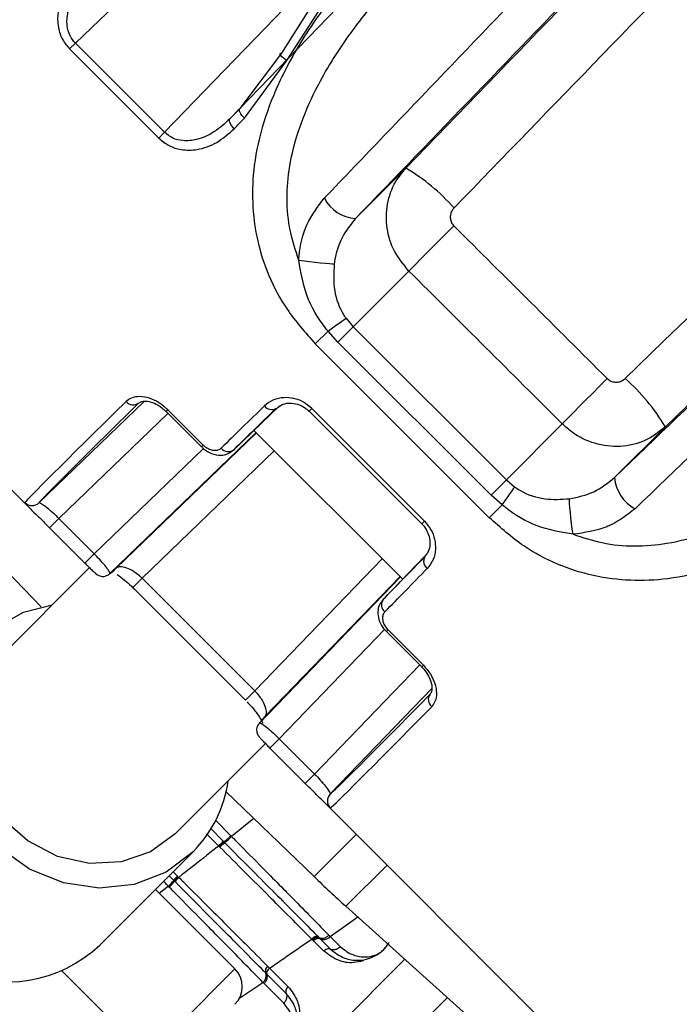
# Model space of a CAD drawing. Header units: millimetres. Extents: x 38476 to 443956, y 24059 to 406945.
# Tile 35 of 75: x 94187 to 95507, y 246036 to 248007. Entities that reach past the tile are written whole.
import ezdxf

# ---------------------------------------------------------------- set-up
doc = ezdxf.new("R2010")
doc.units = ezdxf.units.MM
doc.layers.add('COMPONENT_GEOMETRY', color=7, linetype='Continuous')
doc.styles.add('SLDTEXTSTYLE1', font='TXT', dxfattribs={"width": 0.75})
doc.dimstyles.new('SLDDIMSTYLE0', dxfattribs={"dimtxt": 2500, "dimasz": 165.1, "dimexe": 0, "dimexo": 0.0625, "dimgap": 625, "dimtad": 0, "dimtih": 1, "dimtoh": 1, "dimdec": 0, "dimlfac": 0.02, "dimrnd": 1e-09, "dimzin": 12, "dimdsep": 46, "dimtxsty": 'SLDTEXTSTYLE1', "dimsah": 1, "dimcen": 0.09, "dimadec": 0, "dimazin": 3, "dimtfac": 1, "dimtdec": 0, "dimtofl": 0, "dimtmove": 0, "dimatfit": 3, "dimfxl": 1, "dimfrac": 2, "dimtolj": 1, "dimtzin": 12, "dimarcsym": 0})

# ---------------------------------------------------------------- blocks, each defined once
blk = doc.blocks.new('_D_2')
at = {"layer": 'COMPONENT_GEOMETRY', "color": 7, "ltscale": 50}
for p, q in [((240160.5, 319828.1), (240160.5, 204975.3)), ((68024.7, 220333.8), (68024.7, 204975.3)), ((68024.7, 205134.1), (150398.2, 205134.1)), ((240160.5, 205134.1), (157787, 205134.1))]:
    blk.add_line(p, q, dxfattribs=at)
for points in [[(68024.7, 205134.1), (68189.8, 205108.7), (68189.8, 205159.5)], [(240160.5, 205134.1), (239995.4, 205159.5), (239995.4, 205108.7)]]:
    blk.add_solid(points, dxfattribs=at)
at = {"layer": 'COMPONENT_GEOMETRY', "color": 7, "ltscale": 50, "insert": (150398.2, 206372.4), "char_height": 2500, "attachment_point": 1, "style": 'SLDTEXTSTYLE1'}
blk.add_mtext('3443', dxfattribs=at)

msp = doc.modelspace()

# ---------------------------------------------------------------- linework, layer by layer
at = {"color": 7, "linetype": 'Continuous', "lineweight": 25, "ltscale": 50}
for p, q in [((94627.46, 247829.44), (95303.51, 248531.03)), ((94772.81, 248038.71), (94710.5, 247940.61)), ((94721.54, 247925.68), (94785.03, 248023.61)), ((94298.31, 247960.26), (94286.76, 247948.71)), ((94476.68, 247781.89), (94298.31, 247960.26)), ((94286.76, 247948.71), (94465.12, 247770.34)), ((94710.5, 247940.61), (94627.46, 247829.44)), ((94636.33, 247810.03), (94721.54, 247925.68)), ((94465.12, 247770.34), (94476.68, 247781.89)), ((94959.83, 247710.28), (94858.62, 247609.07)), ((93650.17, 247586.21), (94211.24, 247025.15)), ((94965.78, 247504.13), (94854.19, 247392.54)), ((94839.86, 247409.5), (94854.19, 247392.54)), ((94803.84, 247383.91), (94778.38, 247358.45)), ((94823.69, 247362.04), (94803.84, 247383.91)), ((94823.69, 247362.04), (94854.19, 247392.54)), ((94854.19, 247392.54), (95160.64, 247086.1)), ((95130.13, 247055.6), (94823.69, 247362.04)), ((95126.54, 247010.29), (94778.38, 247358.45)), ((94435.97, 247243.2), (94225.33, 247040.19)), ((94479.61, 247223.17), (94550.33, 247152.45)), ((94553.71, 247155.83), (94482.99, 247226.55)), ((94706.49, 247234.25), (94614.6, 247145.73)), ((94765.84, 247223.47), (94991.56, 246997.75)), ((94771.3, 247228.92), (94997.01, 247003.2)), ((94655.56, 247185.19), (94953.28, 246887.47)), ((95272.67, 247198.14), (95160.64, 247086.1)), ((95478.86, 247192.23), (95377.17, 247090.53)), ((94367.31, 246898.44), (94660.11, 247180.64)), ((94550.33, 247152.45), (94550.33, 247152.45)), ((95130.13, 247055.6), (95160.64, 247086.1)), ((95160.64, 247086.1), (95177.59, 247071.77)), ((95152, 247035.75), (95130.13, 247055.6)), ((95152, 247035.75), (95126.54, 247010.29)), ((94059.85, 247007.87), (94229.87, 246831.81)), ((94265.23, 247008.79), (94246.55, 246990.11)), ((94335.95, 246938.07), (94265.23, 247008.79)), ((94246.55, 246990.11), (94317.27, 246919.39)), ((94335.95, 246938.07), (94317.27, 246919.39)), ((94998.08, 246933.97), (94913.83, 246846.51)), ((94326.34, 246910.39), (94145.66, 246729.71)), ((94431.6, 246889.23), (94657.32, 246663.51)), ((94666.53, 246599.22), (94948.73, 246892.02)), ((94412.91, 246870.54), (94638.63, 246644.82)), ((94920.54, 246782.24), (94991.26, 246711.51)), ((94920.54, 246782.24), (94920.54, 246782.24)), ((94923.92, 246785.62), (94994.64, 246714.89)), ((95011.58, 246668.17), (94808.28, 246457.24)), ((94497.8, 246377.57), (94680.07, 246559.84)), ((94706.16, 246567.86), (94687.48, 246549.18)), ((94706.16, 246567.86), (94776.89, 246497.14)), ((94758.2, 246478.46), (94687.48, 246549.18)), ((94776.89, 246497.14), (94758.2, 246478.46)), ((94599.9, 246461.78), (94775.97, 246291.76)), ((94793.24, 246443.14), (95354.3, 245882.08)), ((94594.7, 246362.06), (94595.71, 246361.04)), ((94595.71, 246361.05), (94597.16, 246359.58)), ((94609.37, 246373.49), (94610.84, 246372.01)), ((94346.93, 246154.57), (94533.86, 246341.51)), ((94585.92, 246352.2), (94584.95, 246353.16)), ((94587.34, 246350.77), (94585.92, 246352.2)), ((94495.03, 246284.26), (94485.82, 246293.47)), ((94496.59, 246282.69), (94495.03, 246284.26)), ((94497.64, 246281.64), (94496.6, 246282.68)), ((94502.57, 246292.8), (94504.14, 246291.23)), ((94504.14, 246291.23), (94505.2, 246290.16)), ((94458.24, 246265.89), (94617.34, 246106.79)), ((94486.07, 246270.69), (94484.47, 246272.3)), ((94839.78, 246232.25), (95305.06, 245813.31)), ((94772.73, 246165.32), (94771.23, 246166.83)), ((94774.92, 246163.12), (94772.73, 246165.32)), ((94795.01, 246143.03), (94774.92, 246163.12)), ((94784.94, 246170.55), (94786.44, 246169.03)), ((94786.44, 246169.04), (94788.65, 246166.82)), ((94788.65, 246166.82), (94808.95, 246146.53)), ((94805.62, 246174.29), (94807.87, 246172)), ((94807.87, 246172), (94828.46, 246151.42)), ((94442.46, 245931.91), (94617.34, 246106.79)), ((94681.41, 246096.6), (94679.05, 246098.97)), ((94683.02, 246112.4), (94686.89, 246108.54)), ((94686.89, 246108.54), (94723.71, 246071.73)), ((94720.21, 246057.79), (94681.4, 246096.61)), ((94715.32, 246038.28), (94675.95, 246077.65))]:
    msp.add_line(p, q, dxfattribs=at)
at = {"color": 8, "linetype": 'Continuous', "lineweight": 25, "ltscale": 50}
for p, q in [((94298.31, 247960.26), (94738.17, 248383.08)), ((94845.31, 248164.37), (94476.68, 247781.89)), ((94607.47, 247808.88), (94628.09, 247830.28)), ((94479.61, 247223.17), (94482.99, 247226.55)), ((94765.84, 247223.47), (94771.3, 247228.92)), ((94265.23, 247008.79), (94483.56, 247219.22)), ((94660.78, 247179.97), (94380.16, 246909.5)), ((94554.51, 247148.72), (94335.95, 246938.07)), ((94431.6, 246889.23), (94696.35, 247144.4)), ((94550.33, 247152.45), (94553.71, 247155.83)), ((94991.56, 246997.75), (94997.01, 247003.2)), ((94657.32, 246663.51), (94912.49, 246928.26)), ((94431.6, 246889.23), (94412.91, 246870.54)), ((94948.06, 246892.69), (94677.59, 246612.07)), ((94917.14, 246786.76), (94706.16, 246567.86)), ((94920.54, 246782.24), (94923.92, 246785.62)), ((94776.89, 246497.14), (94987.31, 246715.47)), ((94991.26, 246711.52), (94994.64, 246714.89)), ((94657.32, 246663.51), (94638.63, 246644.82)), ((94578.39, 246404.47), (94609.37, 246373.49)), ((94655.66, 246407.94), (94610.84, 246372.01)), ((94584.95, 246353.16), (94560.43, 246377.68)), ((94568.32, 246388.43), (94594.7, 246362.06)), ((94860.29, 246376.09), (94775.97, 246291.76)), ((94493.86, 246301.51), (94502.57, 246292.8)), ((94839.78, 246232.25), (94921.96, 246314.42)), ((94484.47, 246272.3), (94466.08, 246258.05)), ((94807.87, 246172), (94863.4, 246210.99)), ((94375.35, 245543.91), (94957.61, 246126.16)), ((94271.19, 246103.17), (94442.46, 245931.91)), ((94625.13, 246047.84), (94673.56, 246080.06)), ((94449.91, 245456.73), (95042.71, 246049.53))]:
    msp.add_line(p, q, dxfattribs=at)
at = {"color": 7, "linetype": 'Continuous', "lineweight": 25, "ltscale": 50, "flags": 128}
for points in [[(94721.54, 247925.68), (94717.64, 247928.15), (94714.18, 247930.71), (94711.35, 247933.22), (94709.31, 247935.53), (94708.17, 247937.52), (94707.99, 247939.09), (94708.78, 247940.14), (94710.5, 247940.61)], [(95398.44, 247289.32), (95475.46, 247363.77), (95552.4, 247438.12), (95629.24, 247512.37), (95705.96, 247586.49), (95782.56, 247660.49), (95859.03, 247734.34), (95935.34, 247808.03), (96011.49, 247881.56)], [(96147.72, 247838.34), (96064.72, 247758.22), (95981.52, 247677.88), (95898.12, 247597.34), (95814.55, 247516.61), (95730.82, 247435.72), (95646.95, 247354.69), (95562.96, 247273.51), (95478.86, 247192.23)], [(94636.33, 247810.03), (94633.67, 247812.84), (94631.31, 247815.75), (94629.35, 247818.66), (94627.86, 247821.44), (94626.91, 247824), (94626.51, 247826.24), (94626.7, 247828.08), (94627.46, 247829.44)], [(94616.05, 247789.18), (94613.39, 247792), (94611.05, 247794.93), (94609.12, 247797.86), (94607.67, 247800.68), (94606.75, 247803.29), (94606.41, 247805.58), (94606.65, 247807.47), (94607.47, 247808.88)], [(95055.6, 247594.73), (95041.09, 247580.17), (95026.8, 247565.82), (95013.13, 247552.06), (95000.43, 247539.27), (94989.07, 247527.8), (94979.34, 247517.95), (94971.51, 247509.99), (94965.78, 247504.13)], [(94745.12, 247526), (94755.76, 247524.6), (94767.02, 247523.21), (94778.31, 247521.9), (94789.04, 247520.75), (94798.65, 247519.8), (94806.65, 247519.12), (94812.61, 247518.74), (94816.22, 247518.67)], [(94803.84, 247383.91), (94809.77, 247388.18), (94815.53, 247392.31), (94820.98, 247396.21), (94826.01, 247399.79), (94830.5, 247402.97), (94834.36, 247405.69), (94837.5, 247407.88), (94839.86, 247409.5)], [(95362.58, 247288.82), (95348.05, 247274.25), (95333.75, 247259.88), (95320.06, 247246.11), (95307.36, 247233.31), (95295.98, 247221.82), (95286.24, 247211.96), (95278.4, 247204), (95272.67, 247198.14)], [(95152, 247035.75), (95156.27, 247041.68), (95160.4, 247047.44), (95164.3, 247052.89), (95167.88, 247057.91), (95171.07, 247062.41), (95173.78, 247066.27), (95175.97, 247069.41), (95177.59, 247071.77)], [(95294.09, 246977.03), (95292.69, 246987.67), (95291.3, 246998.92), (95289.99, 247010.21), (95288.84, 247020.95), (95287.9, 247030.56), (95287.22, 247038.56), (95286.83, 247044.52), (95286.77, 247048.13)], [(94533.86, 246341.51), (94479.84, 246300.81), (94415.88, 246276), (94346.01, 246268.64), (94274.61, 246279.18), (94206.17, 246306.97), (94144.99, 246350.26), (94094.92, 246406.33), (94059.1, 246471.65), (94039.78, 246542.13), (94038.18, 246613.32), (94054.39, 246680.77), (94087.4, 246740.23), (94135.14, 246787.96), (94194.6, 246820.97), (94251.87, 246835.92)], [(94497.8, 246377.57), (94448.63, 246341.45), (94390.04, 246321.08), (94326.39, 246317.95), (94262.39, 246332.3), (94202.8, 246363.06), (94152.02, 246407.96), (94113.83, 246463.67), (94091.06, 246526.04), (94085.4, 246590.47), (94097.26, 246652.16), (94125.78, 246706.54), (94145.66, 246729.71)]]:
    msp.add_lwpolyline(points, dxfattribs=at)
at = {"color": 7, "linetype": 'Continuous', "lineweight": 25, "ltscale": 2500}
for centre, radius, start, end in [((90724.72, 242956.63), 5050, 90, 24.57323), ((90724.72, 242956.63), 5000, 65.6403, 24.3597), ((90724.72, 242956.63), 4900, 66.0814, 23.9186), ((94743.54, 247351.35), 419.06, 41.77421, 58.9267), ((94864.51, 247685.7), 76.85, 207.6417, 265.6099), ((95119.66, 246976.56), 418.97, 30.98164, 48.28808), ((94414.22, 247254.71), 18.32, 219.14287, 306.64028), ((94691.16, 247244.69), 17.72, 215.59381, 299.87792), ((94604.41, 247160.62), 18.04, 217.80397, 304.41512), ((95453.79, 247096.41), 76.85, 184.3901, 242.3583), ((94211.44, 247054.57), 20, 224.99451, 314.02581), ((95012.78, 246923.07), 17.72, 150.12208, 234.40619), ((94928.71, 246836.31), 18.04, 145.58488, 232.19603), ((86464.4, 238696.31), 10400, 38.643507, 51.356493), ((86464.4, 238696.31), 10350, 38.643507, 51.356493), ((90724.72, 242956.63), 3750, 91.69334, 358.30666), ((90724.72, 242956.63), 3745.57, 91.6649, 358.3351), ((95022.8, 246646.13), 18.32, 143.35972, 230.85713), ((90724.72, 242956.63), 3695.6, 92.38945, 357.61055), ((94354.64, 246518.31), 251.75, 315.38886, 352.11797), ((94822.66, 246443.34), 20, 135.97419, 225.00549), ((94647.46, 246294.43), 85.77, 127.96313, 136.78851), ((94643.35, 246298.17), 76.84, 126.94845, 136.79877), ((94524.16, 246453.65), 119.07, 307.81522, 316.71696), ((94432.88, 246328.47), 76.27, 312.56611, 324.57238), ((94539.44, 246252.66), 54.5, 132.56717, 144.56736), ((94541.68, 246250.18), 54.12, 132.3784, 144.46193), ((96512.61, 248090.11), 2500, 226, 228), ((94780.66, 246159.22), 12.11, 69.27163, 141.07995), ((94784.32, 246155.57), 12.06, 68.94171, 141.22318), ((94794.72, 246182.57), 16.88, 248.94171, 321.22318), ((94161.85, 246350.29), 269.37, 245.48404, 313.40068), ((94581.99, 246071.43), 50, 315, 45), ((94663.09, 246093.36), 16.92, 308.20978, 19.38241), ((94690.47, 246102.9), 12.08, 128.11699, 198.95921)]:
    msp.add_arc(centre, radius, start, end, dxfattribs=at)
for centre, major_axis, ratio, start_param, end_param in [((94495.07, 247295.25), (5652.58, 5842.61), 0.0056067, 4.7889065, 4.9042925), ((94584.9, 247208.34), (5742.42, 5929.53), 0.0054371, 4.7889149, 4.8929946), ((94995.38, 248220.43), (959.78, 991.84), 0.0058963, 4.2902287, 4.3128893), ((95009.76, 248206.53), (973.92, 1005.98), 0.0058121, 4.2902315, 4.312892), ((175834.09, 163228.1), (329280.1, -329112.72), 0.0056957, 1.8233716, 1.8243331), ((175750.39, 163144.4), (329194.87, -329194.87), 0.0056094, 1.8233731, 1.8243346), ((95202.8, 248013.48), (1005.98, 973.92), 0.0058121, 2.4891568, 3.1048669), ((95216.71, 247999.11), (991.84, 959.78), 0.0058963, 2.4891595, 3.1048696), ((95344.23, 247872.06), (1005.98, 973.92), 0.0058121, 2.2906462, 2.4125992), ((95358.13, 247857.68), (991.84, 959.78), 0.0058963, 2.2906489, 2.4126019), ((95625.78, 247590.04), (959.78, 991.84), 0.0058963, 3.8705834, 3.9925364), ((95358.13, 247857.68), (991.84, 959.78), 0.0058963, 3.1814272, 3.3033802), ((95640.15, 247576.13), (973.92, 1005.98), 0.0058121, 3.8705861, 3.9925391), ((95767.2, 247448.62), (959.78, 991.84), 0.0058963, 3.1783157, 3.7940258), ((95781.57, 247434.71), (973.92, 1005.98), 0.0058121, 3.1783184, 3.7940285), ((95625.78, 247590.04), (959.78, 991.84), 0.0058963, 2.9798051, 3.1017581)]:
    msp.add_ellipse(centre, major_axis=major_axis, ratio=ratio, start_param=start_param, end_param=end_param, dxfattribs=at)
at = {"color": 7, "linetype": 'Continuous', "lineweight": 25, "ltscale": 50}
for points, knots in [([(94796.42, 247650.05), (94956.37, 247817.2), (95218.29, 248090.91), (95480.41, 248364.99), (95582.45, 248471.7)], [0, 0, 0, 0, 0.6106723, 1, 1, 1, 1]), ([(95646.64, 248426.55), (95544.42, 248320.52), (95281.63, 248047.9), (95019.06, 247775.52), (94858.62, 247609.07)], [0, 0, 0, 0, 0.3889488, 1, 1, 1, 1]), ([(94312.33, 248105.7), (94298.52, 248091.14), (94275.74, 248067.16), (94262.15, 248025.76), (94262.37, 247993.63), (94270.97, 247967.47), (94281.75, 247954.66), (94286.76, 247948.71)], [0, 0, 0, 0, 0.3433706, 0.5659019, 0.7385948, 0.8786964, 1, 1, 1, 1]), ([(94298.31, 247960.26), (94294.39, 247965.02), (94285.87, 247975.39), (94280.34, 247997.45), (94282.56, 248025.02), (94297.46, 248061.46), (94318.61, 248083.32), (94331.58, 248096.73)], [0, 0, 0, 0, 0.1125789, 0.2453844, 0.4149733, 0.6412736, 1, 1, 1, 1]), ([(94845.12, 248095.85), (94819.14, 248062.32), (94767.22, 247995.32), (94695.36, 247870.36), (94647.95, 247726.49), (94653.5, 247567.15), (94704.21, 247442.21), (94758.5, 247380.9), (94778.38, 247358.45)], [0, 0, 0, 0, 0.1516866, 0.3031722, 0.5264849, 0.7117275, 0.8944427, 1, 1, 1, 1]), ([(94745.12, 247526), (94738.9, 247545.23), (94719.1, 247606.47), (94720.97, 247725.39), (94767.33, 247852.96), (94835.27, 247965.09), (94883.4, 248025.54), (94907.48, 248055.78)], [0, 0, 0, 0, 0.1039535, 0.3308942, 0.6101638, 0.8049374, 1, 1, 1, 1]), ([(95377.17, 247090.53), (95543.61, 247250.97), (95815.99, 247513.53), (96088.61, 247776.33), (96194.64, 247878.54)], [0, 0, 0, 0, 0.6110512, 1, 1, 1, 1]), ([(96239.79, 247814.36), (96133.08, 247712.31), (95859, 247450.2), (95585.29, 247188.28), (95418.14, 247028.33)], [0, 0, 0, 0, 0.3893277, 1, 1, 1, 1]), ([(94607.47, 247808.88), (94597.21, 247799.52), (94577.49, 247781.54), (94544.51, 247766.76), (94515.81, 247763.81), (94492.9, 247768.88), (94482.04, 247777.59), (94476.68, 247781.89)], [0, 0, 0, 0, 0.283974, 0.545536, 0.7317519, 0.8674214, 1, 1, 1, 1]), ([(94465.12, 247770.34), (94471.81, 247764.82), (94485.18, 247753.78), (94512.33, 247745.61), (94545.67, 247746.12), (94583.21, 247760.01), (94604.89, 247779.27), (94616.05, 247789.18)], [0, 0, 0, 0, 0.1423472, 0.2846756, 0.4732508, 0.7288415, 1, 1, 1, 1]), ([(94965.78, 247504.13), (94955.23, 247516.82), (94934.18, 247542.12), (94919.71, 247589.82), (94920.36, 247638.55), (94935.03, 247680.52), (94952.57, 247701.57), (94959.83, 247710.28)], [0, 0, 0, 0, 0.2115324, 0.4216906, 0.6326275, 0.84791, 1, 1, 1, 1]), ([(94745.12, 247526), (94745.33, 247528.69), (94747.17, 247553.25), (94757.98, 247599.73), (94783.72, 247633.43), (94796.42, 247650.05)], [0, 0, 0, 0, 0.058801, 0.5357272, 1, 1, 1, 1]), ([(95056.06, 247630.53), (95054.74, 247628.96), (95051.55, 247625.19), (95048.69, 247617.83), (95048.2, 247609.35), (95050.36, 247601.13), (95053.86, 247596.86), (95055.6, 247594.73)], [0, 0, 0, 0, 0.15552493, 0.37418188, 0.58550263, 0.79301794, 1, 1, 1, 1]), ([(94858.62, 247609.07), (94848.89, 247596.8), (94829.34, 247572.14), (94819.11, 247538.47), (94816.5, 247520.61), (94816.22, 247518.67)], [0, 0, 0, 0, 0.4692474, 0.9426215, 1, 1, 1, 1]), ([(94803.84, 247383.91), (94801.95, 247386.23), (94784.3, 247407.9), (94757.92, 247454.08), (94749.34, 247502.32), (94745.12, 247526)], [0, 0, 0, 0, 0.0575564, 0.5375505, 1, 1, 1, 1]), ([(94816.22, 247518.67), (94815.26, 247500.59), (94813.37, 247465.02), (94826.49, 247430.38), (94837.17, 247413.38), (94838.66, 247411.24), (94839.86, 247409.5)], [0, 0, 0, 0, 0.4734071, 0.9315656, 0.9445887, 1, 1, 1, 1]), ([(95362.58, 247288.82), (95363.65, 247287.86), (95366.84, 247285.01), (95373.62, 247282.03), (95382.47, 247281.37), (95391.36, 247283.68), (95396.08, 247287.44), (95398.44, 247289.32)], [0, 0, 0, 0, 0.1086779, 0.32321889, 0.54558384, 0.77249163, 1, 1, 1, 1]), ([(94482.99, 247226.55), (94477.27, 247231.55), (94465.82, 247241.57), (94445.96, 247250.47), (94426.65, 247253.76), (94410.46, 247251.2), (94403.21, 247245.61), (94400.01, 247243.15)], [0, 0, 0, 0, 0.199752, 0.3998764, 0.6070408, 0.826549, 1, 1, 1, 1]), ([(94426.32, 247240.21), (94427.5, 247241.34), (94429.78, 247243.53), (94441.72, 247244.17), (94456.2, 247239.95), (94469.76, 247232.53), (94476.79, 247225.44), (94479.33, 247222.87)], [0, 0, 0, 0, 0.2394537, 0.4630523, 0.6661715, 0.8791601, 1, 1, 1, 1]), ([(94771.3, 247228.92), (94765.84, 247233.53), (94754.94, 247242.73), (94734.98, 247249.89), (94714.17, 247251.59), (94693.15, 247247.11), (94682.33, 247238.71), (94676.76, 247234.38)], [0, 0, 0, 0, 0.1783744, 0.3568193, 0.5479189, 0.766995, 1, 1, 1, 1]), ([(94701.44, 247229.01), (94704.93, 247232.2), (94711.86, 247238.52), (94729.07, 247240.6), (94745.51, 247237.13), (94758.08, 247230.86), (94763.6, 247225.15), (94765.54, 247223.15)], [0, 0, 0, 0, 0.2685254, 0.5329082, 0.7404584, 0.9090706, 1, 1, 1, 1]), ([(95478.86, 247192.23), (95465.68, 247181.95), (95439.24, 247161.32), (95388.48, 247150.33), (95337.45, 247156.41), (95298, 247175.22), (95279.06, 247192.35), (95272.67, 247198.14)], [0, 0, 0, 0, 0.2228142, 0.4471521, 0.670377, 0.888765, 1, 1, 1, 1]), ([(94550.64, 247152.75), (94552.04, 247151.21), (94557.63, 247145.04), (94571.07, 247137.78), (94588.15, 247134.35), (94603.91, 247137.26), (94611.15, 247143.22), (94614.49, 247145.97)], [0, 0, 0, 0, 0.0819164, 0.328284, 0.5925641, 0.8120805, 1, 1, 1, 1]), ([(94590.15, 247149.56), (94588.57, 247148.32), (94585.12, 247145.62), (94577.87, 247144.31), (94569.54, 247145.61), (94561.04, 247149.4), (94556.15, 247153.69), (94553.71, 247155.83)], [0, 0, 0, 0, 0.1830197, 0.4000431, 0.604373, 0.8023838, 1, 1, 1, 1]), ([(95294.09, 246977.03), (95313.33, 246970.81), (95374.56, 246951.01), (95493.48, 246952.88), (95621.05, 246999.24), (95733.18, 247067.18), (95793.63, 247115.31), (95823.87, 247139.39)], [0, 0, 0, 0, 0.1039535, 0.3308942, 0.6101638, 0.8049374, 1, 1, 1, 1]), ([(95286.77, 247048.13), (95303.67, 247051.73), (95337.59, 247058.97), (95363.95, 247079.99), (95377.17, 247090.53)], [0, 0, 0, 0, 0.498504, 1, 1, 1, 1]), ([(95863.94, 247077.03), (95830.42, 247051.05), (95763.41, 246999.13), (95638.46, 246927.27), (95494.58, 246879.85), (95335.24, 246885.4), (95210.3, 246936.12), (95148.99, 246990.41), (95126.54, 247010.29)], [0, 0, 0, 0, 0.1516866, 0.3031722, 0.5264849, 0.7117275, 0.8944427, 1, 1, 1, 1]), ([(95177.59, 247071.77), (95180.93, 247069.54), (95199.23, 247057.36), (95236.52, 247045.17), (95270.61, 247047.18), (95286.77, 247048.13)], [0, 0, 0, 0, 0.1052622, 0.5760804, 1, 1, 1, 1]), ([(94205.88, 247030.62), (94206.74, 247029.72), (94210.27, 247026.02), (94221.67, 247014.82), (94235.34, 247001.3), (94243.81, 246992.84), (94246.55, 246990.11)], [0, 0, 0, 0, 0.1181757, 0.4851786, 0.8336162, 1, 1, 1, 1]), ([(94265.23, 247008.79), (94263.25, 247010.72), (94257.11, 247016.69), (94246.54, 247026.02), (94235.71, 247034.53), (94227.74, 247039.86), (94226.14, 247040.08), (94225.33, 247040.19)], [0, 0, 0, 0, 0.100508, 0.31218067, 0.53760963, 0.76843223, 1, 1, 1, 1]), ([(95294.09, 246977.03), (95272.93, 246980.65), (95227.31, 246988.44), (95180.31, 247013.19), (95156.44, 247032.21), (95152, 247035.75)], [0, 0, 0, 0, 0.4131445, 0.8908171, 1, 1, 1, 1]), ([(95418.14, 247028.33), (95403.15, 247016.47), (95385.65, 247002.62), (95343.67, 246984.3), (95317.24, 246980.43), (95294.09, 246977.03)], [0, 0, 0, 0, 0.4256649, 0.4970348, 1, 1, 1, 1]), ([(94991.51, 246997.69), (94991.71, 246997.53), (94995.64, 246994.29), (95001.38, 246985.39), (95007.05, 246971.6), (95008.39, 246956.17), (95005.36, 246941.61), (94999.72, 246935.49), (94997.01, 246932.54)], [0, 0, 0, 0, 0.0082435, 0.1665261, 0.3334559, 0.5310534, 0.7741155, 1, 1, 1, 1]), ([(94997.01, 247003.2), (95001.62, 246997.75), (95010.83, 246986.84), (95017.98, 246966.89), (95019.68, 246946.08), (95015.2, 246925.06), (95006.8, 246914.24), (95002.47, 246908.66)], [0, 0, 0, 0, 0.1783744, 0.3568193, 0.5479189, 0.766995, 1, 1, 1, 1]), ([(94367.31, 246898.44), (94367.3, 246899.33), (94367.27, 246901.13), (94361.66, 246909.31), (94352.72, 246920.2), (94343.45, 246930.39), (94337.72, 246936.27), (94335.95, 246938.07)], [0, 0, 0, 0, 0.2297643, 0.4619879, 0.6890053, 0.9044914, 1, 1, 1, 1]), ([(94317.27, 246919.39), (94317.39, 246919.26), (94318.69, 246917.95), (94319.99, 246916.67), (94321.17, 246915.51)], [0, 0, 0, 0, 0.0950245, 1, 1, 1, 1]), ([(94321.17, 246915.51), (94322.55, 246914.13), (94326.57, 246910.14), (94332.49, 246904.37), (94337.38, 246899.85), (94340.1, 246897.49), (94343.39, 246895.31), (94347.19, 246893.57), (94352.22, 246892.62), (94357.07, 246892.72), (94359.7, 246894.02), (94360.45, 246894.4)], [0, 0, 0, 0, 0.0980929, 0.2842702, 0.4903379, 0.6342911, 0.698207, 0.7653673, 0.8539975, 0.9578978, 1, 1, 1, 1]), ([(94431.6, 246889.23), (94430.79, 246890.01), (94426.66, 246894.01), (94421.19, 246898.36), (94411.41, 246904.95), (94399.85, 246910.58), (94387.1, 246913.13), (94382.48, 246910.71), (94380.16, 246909.5)], [0, 0, 0, 0, 0.0375523, 0.1925426, 0.2353011, 0.4739942, 0.7354998, 1, 1, 1, 1]), ([(94360.45, 246894.4), (94361.92, 246894.89), (94364.52, 246895.75), (94366.32, 246897.8), (94367.09, 246898.69)], [0, 0, 0, 0, 0.5666709, 1, 1, 1, 1]), ([(94382.13, 246896.42), (94386.74, 246893.08), (94395.36, 246886.86), (94408.14, 246875.56), (94414.58, 246868.68), (94416.7, 246866.42)], [0, 0, 0, 0, 0.4365754, 0.8154164, 1, 1, 1, 1]), ([(94616.95, 244279.41), (94492.55, 244453.39), (94243.23, 244802.08), (93820.42, 245301.57), (93360.02, 245782.28), (92858.55, 246237.47), (92416.92, 246589.34), (92139.63, 246784.14), (92047.5, 246848.86)], [0, 0, 0, 0, 0.1755604, 0.3518528, 0.5368031, 0.7217545, 0.9075627, 1, 1, 1, 1]), ([(92055.33, 246860.48), (92147.58, 246795.66), (92424.85, 246600.86), (92867.11, 246248.45), (93369.38, 245792.66), (93830.51, 245311.19), (94253.96, 244810.99), (94503.69, 244461.83), (94628.56, 244287.26)], [0, 0, 0, 0, 0.0924369, 0.2778181, 0.4631993, 0.6481528, 0.8240764, 1, 1, 1, 1]), ([(94914.1, 246845.98), (94911.39, 246842.88), (94905.49, 246836.15), (94902.73, 246821.89), (94904.87, 246806.25), (94911.22, 246792.18), (94918.29, 246785.27), (94920.97, 246782.65)], [0, 0, 0, 0, 0.1791332, 0.390229, 0.61073, 0.8523084, 1, 1, 1, 1]), ([(94917.65, 246822.06), (94916.41, 246820.48), (94913.71, 246817.03), (94912.4, 246809.78), (94913.7, 246801.45), (94917.49, 246792.95), (94921.78, 246788.06), (94923.92, 246785.62)], [0, 0, 0, 0, 0.1830197, 0.4000431, 0.604373, 0.8023838, 1, 1, 1, 1]), ([(92005.58, 246787.33), (92097.73, 246722.63), (92374.23, 246528.49), (92815.84, 246176.52), (93317, 245720.88), (93773.85, 245242.34), (94189.83, 244749.31), (94433.55, 244408.1), (94555.42, 244237.49)], [0, 0, 0, 0, 0.0931497, 0.2795282, 0.4667872, 0.6531645, 0.8265821, 1, 1, 1, 1]), ([(94526.61, 244217.78), (94405.2, 244387.79), (94162.39, 244727.82), (93747.92, 245219.13), (93293.43, 245695.21), (92794.12, 246149.28), (92354.11, 246500.04), (92077.69, 246694.06), (91985.87, 246758.52)], [0, 0, 0, 0, 0.173418, 0.3468357, 0.5332126, 0.7195901, 0.9068493, 1, 1, 1, 1]), ([(94991.16, 246711.4), (94991.7, 246710.92), (94996.55, 246706.66), (95003.72, 246696.32), (95010.42, 246681.9), (95012.46, 246668.75), (95010.75, 246660.14), (95008.94, 246658.35), (95008.12, 246657.54)], [0, 0, 0, 0, 0.023954, 0.2138081, 0.4082218, 0.6107183, 0.823382, 1, 1, 1, 1]), ([(94994.64, 246714.89), (94999.64, 246709.18), (95009.66, 246697.73), (95018.56, 246677.87), (95021.85, 246658.56), (95019.29, 246642.37), (95013.7, 246635.12), (95011.24, 246631.92)], [0, 0, 0, 0, 0.199752, 0.3998764, 0.6070408, 0.826549, 1, 1, 1, 1]), ([(94657.32, 246663.51), (94658.1, 246662.7), (94662.1, 246658.56), (94666.45, 246653.1), (94673.04, 246643.31), (94678.68, 246631.76), (94681.22, 246619.01), (94678.81, 246614.39), (94677.59, 246612.07)], [0, 0, 0, 0, 0.03755235, 0.19254259, 0.23530106, 0.47399416, 0.73549985, 1, 1, 1, 1]), ([(94641.68, 246641.45), (94644.02, 246639.06), (94650.98, 246632), (94660.61, 246619.88), (94668.81, 246607.99), (94672.55, 246600.25), (94672.77, 246599.43), (94672.85, 246599.14)], [0, 0, 0, 0, 0.12163262, 0.36016678, 0.61864855, 0.86492028, 1, 1, 1, 1]), ([(94666.68, 246599.31), (94665.1, 246597.35), (94662.26, 246593.81), (94660.8, 246587.7), (94660.88, 246582.62), (94661.92, 246578.53), (94663.32, 246575.51), (94664.61, 246573.45), (94666, 246571.57), (94668.47, 246568.67), (94671.99, 246564.88), (94676.16, 246560.63), (94677.29, 246559.48)], [0, 0, 0, 0, 0.1281433, 0.2304084, 0.3159123, 0.3890622, 0.4497907, 0.49883, 0.5534352, 0.6611505, 0.9086416, 1, 1, 1, 1]), ([(94666.53, 246599.22), (94667.42, 246599.2), (94669.23, 246599.18), (94677.41, 246593.57), (94688.29, 246584.63), (94698.48, 246575.36), (94704.36, 246569.62), (94706.16, 246567.86)], [0, 0, 0, 0, 0.2297643, 0.4619879, 0.6890053, 0.9044914, 1, 1, 1, 1]), ([(94687.48, 246549.18), (94686.42, 246550.24), (94682.96, 246553.71), (94679.21, 246557.48), (94677.34, 246559.41), (94677.28, 246559.48)], [0, 0, 0, 0, 0.2987303, 0.9769725, 1, 1, 1, 1]), ([(94776.89, 246497.14), (94778.81, 246495.16), (94784.78, 246489.01), (94794.11, 246478.44), (94802.62, 246467.62), (94807.95, 246459.65), (94808.17, 246458.05), (94808.28, 246457.24)], [0, 0, 0, 0, 0.100508, 0.31218067, 0.53760963, 0.76843223, 1, 1, 1, 1]), ([(94797.1, 246439.34), (94796.69, 246439.73), (94793.41, 246442.88), (94782.83, 246453.66), (94769.4, 246467.24), (94760.93, 246475.72), (94758.2, 246478.46)], [0, 0, 0, 0, 0.0555407, 0.4486114, 0.8217982, 1, 1, 1, 1]), ([(94609.38, 246373.47), (94607.75, 246371.85), (94604.47, 246368.6), (94599.97, 246364.44), (94597.02, 246361.93), (94596.06, 246361.28), (94595.71, 246361.05)], [0, 0, 0, 0, 0.2796214, 0.5592427, 0.8388641, 1, 1, 1, 1]), ([(94597.16, 246359.58), (94599.8, 246356.93), (94634.37, 246322.19), (94682.55, 246273.71), (94738.97, 246216.89), (94767.24, 246188.4), (94782.54, 246172.97), (94784.94, 246170.55)], [0, 0, 0, 0, 0.0381829, 0.5006659, 0.7036222, 0.9533686, 1, 1, 1, 1]), ([(94610.84, 246372.01), (94616.49, 246366.3), (94639.77, 246342.76), (94674.95, 246307.12), (94711.61, 246269.93), (94755.7, 246225.16), (94784.15, 246196.17), (94805.62, 246174.29)], [0, 0, 0, 0, 0.0787016, 0.3245888, 0.4966869, 0.6200339, 1, 1, 1, 1]), ([(94584.95, 246353.16), (94577.06, 246346.9), (94550.54, 246325.83), (94523.91, 246304.88), (94505.2, 246290.16)], [0, 0, 0, 0, 0.2971589, 1, 1, 1, 1]), ([(94771.23, 246166.83), (94768.88, 246169.18), (94753.93, 246184.14), (94726.26, 246211.8), (94668.77, 246269.31), (94621.19, 246316.91), (94587.34, 246350.77)], [0, 0, 0, 0, 0.04660645, 0.29629564, 0.49931301, 1, 1, 1, 1]), ([(94496.6, 246282.68), (94496.53, 246282.48), (94496.32, 246281.94), (94494.45, 246279.58), (94490.81, 246275.54), (94487.65, 246272.3), (94486.07, 246270.69)], [0, 0, 0, 0, 0.1610312, 0.4406875, 0.7203437, 1, 1, 1, 1]), ([(94679.05, 246098.97), (94677.93, 246100.1), (94663.58, 246114.58), (94636.42, 246141.96), (94578.26, 246200.54), (94530.93, 246248.15), (94497.64, 246281.64)], [0, 0, 0, 0, 0.0221073, 0.2836509, 0.4962064, 1, 1, 1, 1]), ([(94505.2, 246290.16), (94508.48, 246286.89), (94541.06, 246254.32), (94586.86, 246208.54), (94642.63, 246152.79), (94668.33, 246127.09), (94683.02, 246112.4)], [0, 0, 0, 0, 0.0506728, 0.5038189, 0.7163241, 1, 1, 1, 1]), ([(94673.56, 246080.06), (94653.6, 246100.41), (94626.54, 246128.01), (94584.49, 246170.78), (94547.73, 246208.14), (94513.33, 246243.05), (94490.87, 246265.82), (94486.07, 246270.69)], [0, 0, 0, 0, 0.3631036, 0.4923339, 0.6722178, 0.9298681, 1, 1, 1, 1]), ([(94686.89, 246108.54), (94696.38, 246115.05), (94724.56, 246134.37), (94752.62, 246153.88), (94771.23, 246166.83)], [0, 0, 0, 0, 0.33650338, 1, 1, 1, 1]), ([(94805.62, 246174.29), (94803.87, 246172.79), (94800.38, 246169.8), (94794.34, 246167.63), (94789.53, 246167.56), (94787.27, 246168.64), (94786.44, 246169.04)], [0, 0, 0, 0, 0.2796841, 0.5593692, 0.8390555, 1, 1, 1, 1]), ([(94808.95, 246146.53), (94817.7, 246139.7), (94833.58, 246127.33), (94861.34, 246122.84), (94884.39, 246126.46), (94902.21, 246134.75), (94915.42, 246145.55), (94923.37, 246154.58), (94925.88, 246159.72), (94926.25, 246160.47)], [0, 0, 0, 0, 0.2833874, 0.5139316, 0.677538, 0.7923351, 0.8894336, 0.9838179, 1, 1, 1, 1]), ([(94828.46, 246151.42), (94826.71, 246149.93), (94823.2, 246146.95), (94817.07, 246144.88), (94812.16, 246144.94), (94809.81, 246146.1), (94808.95, 246146.53)], [0, 0, 0, 0, 0.2796358, 0.5592717, 0.8389075, 1, 1, 1, 1]), ([(94686.89, 246108.54), (94685.79, 246107.57), (94683.59, 246105.63), (94681.57, 246102.24), (94680.66, 246099), (94681.16, 246097.4), (94681.4, 246096.61)], [0, 0, 0, 0, 0.2499755, 0.49996154, 0.74996739, 1, 1, 1, 1]), ([(94675.95, 246077.65), (94675.94, 246077.66), (94675.15, 246078.46), (94674.35, 246079.26), (94673.56, 246080.06)], [0, 0, 0, 0, 0.00957792, 1, 1, 1, 1]), ([(94675.95, 246077.65), (94677.45, 246079.39), (94680.45, 246082.88), (94682.67, 246088.85), (94682.8, 246093.58), (94681.77, 246095.8), (94681.4, 246096.61)], [0, 0, 0, 0, 0.2796169, 0.5592338, 0.8388506, 1, 1, 1, 1]), ([(94723.71, 246071.73), (94731.03, 246062.4), (94741.17, 246049.49), (94747.84, 246023.27), (94747.68, 246000.64), (94740.22, 245979.76), (94735.23, 245971.23), (94734.18, 245969.42)], [0, 0, 0, 0, 0.3508199, 0.4854261, 0.7839916, 0.9541975, 1, 1, 1, 1]), ([(94715.32, 246038.28), (94716.81, 246040.03), (94719.79, 246043.54), (94721.86, 246049.67), (94721.8, 246054.58), (94720.64, 246056.93), (94720.21, 246057.79)], [0, 0, 0, 0, 0.2796358, 0.5592717, 0.8389075, 1, 1, 1, 1]), ([(94731.73, 245965.49), (94732.59, 245966.97), (94736.76, 245974.19), (94743.08, 245992.59), (94742.93, 246012.8), (94736.6, 246037), (94727.1, 246049.06), (94720.21, 246057.79)], [0, 0, 0, 0, 0.0414369, 0.2012956, 0.4991793, 0.6372704, 1, 1, 1, 1]), ([(94634.01, 245956.96), (94642.27, 245950.55), (94657.01, 245939.12), (94681.88, 245935.31), (94700.77, 245938.45), (94713.35, 245944.4), (94722.15, 245951.64), (94728.95, 245960.74), (94734.1, 245972.82), (94736.78, 245990.32), (94733.39, 246014.72), (94722.06, 246029.49), (94715.32, 246038.28)], [0, 0, 0, 0, 0.1815485, 0.3237951, 0.4088504, 0.462296, 0.5041852, 0.5459836, 0.6005596, 0.6773038, 0.8079076, 1, 1, 1, 1])]:
    msp.add_open_spline(points, degree=3, knots=knots, dxfattribs=at)
at = {"color": 8, "linetype": 'Continuous', "lineweight": 25, "ltscale": 50}
for points, knots in [([(94197.29, 247040.43), (94197.57, 247039.76), (94198.03, 247038.63), (94203.62, 247032.93), (94205.88, 247030.62)], [0, 0, 0, 0, 0.5948146, 1, 1, 1, 1]), ([(94808.52, 246429.2), (94807.8, 246429.53), (94806.45, 246430.15), (94800.05, 246436.43), (94797.1, 246439.34)], [0, 0, 0, 0, 0.538054, 1, 1, 1, 1]), ([(94484.47, 246272.3), (94483.19, 246273.59), (94479.88, 246276.89), (94476.58, 246280.19), (94474.56, 246282.21)], [0, 0, 0, 0, 0.3894244, 1, 1, 1, 1]), ([(94874.58, 246123.28), (94867.96, 246121.7), (94849.92, 246117.4), (94821.5, 246122.8), (94804.38, 246135.87), (94795.01, 246143.03)], [0, 0, 0, 0, 0.2078976, 0.5663213, 1, 1, 1, 1]), ([(94828.46, 246151.42), (94836.72, 246145.01), (94851.46, 246133.58), (94876.34, 246129.76), (94895.21, 246132.9), (94907.85, 246138.85), (94916.48, 246146.1), (94921.62, 246152.35), (94923.17, 246156.05), (94923.51, 246156.86)], [0, 0, 0, 0, 0.3254725, 0.5804862, 0.7329696, 0.8287847, 0.903882, 0.9788163, 1, 1, 1, 1])]:
    msp.add_open_spline(points, degree=3, knots=knots, dxfattribs=at)
at = {"color": 7, "linetype": 'Continuous', "lineweight": 25, "ltscale": 50}
for points in [[(94585.93, 246352.19), (94586.97, 246353.22), (94589.05, 246355.3), (94591.99, 246358.04), (94594.41, 246360.16), (94595.27, 246360.76), (94595.7, 246361.05)], [(94496.59, 246282.69), (94496.72, 246282.95), (94496.97, 246283.45), (94498.67, 246285.47), (94501.11, 246288.13), (94503.13, 246290.2), (94504.14, 246291.23)], [(94772.72, 246165.32), (94773.83, 246166.28), (94776.05, 246168.2), (94779.88, 246169.79), (94783.58, 246170.24), (94785.49, 246169.43), (94786.45, 246169.03)], [(94795.01, 246143.03), (94796.12, 246143.99), (94798.34, 246145.91), (94802.21, 246147.45), (94805.99, 246147.83), (94807.96, 246146.96), (94808.95, 246146.53)], [(94723.71, 246071.73), (94722.75, 246070.62), (94720.83, 246068.4), (94719.29, 246064.53), (94718.91, 246060.75), (94719.78, 246058.78), (94720.21, 246057.79)]]:
    msp.add_open_spline(points, degree=3, dxfattribs=at)

# ---------------------------------------------------------------- dimensions: what is measured, and where the dimension line sits
at = {"layer": 'COMPONENT_GEOMETRY', "color": 7, "ltscale": 50}
dim = msp.add_linear_dim(base=(68024.72, 205134.08), p1=(240160.49, 319891.58), p2=(68024.72, 220397.34), dimstyle='SLDDIMSTYLE0', dxfattribs=at)
dim.commit()
dim.dimension.update_dxf_attribs({"geometry": '_D_2', "text_midpoint": (154092.6, 205134.08), "dimtype": 160})

doc.saveas('drawing.dxf')
